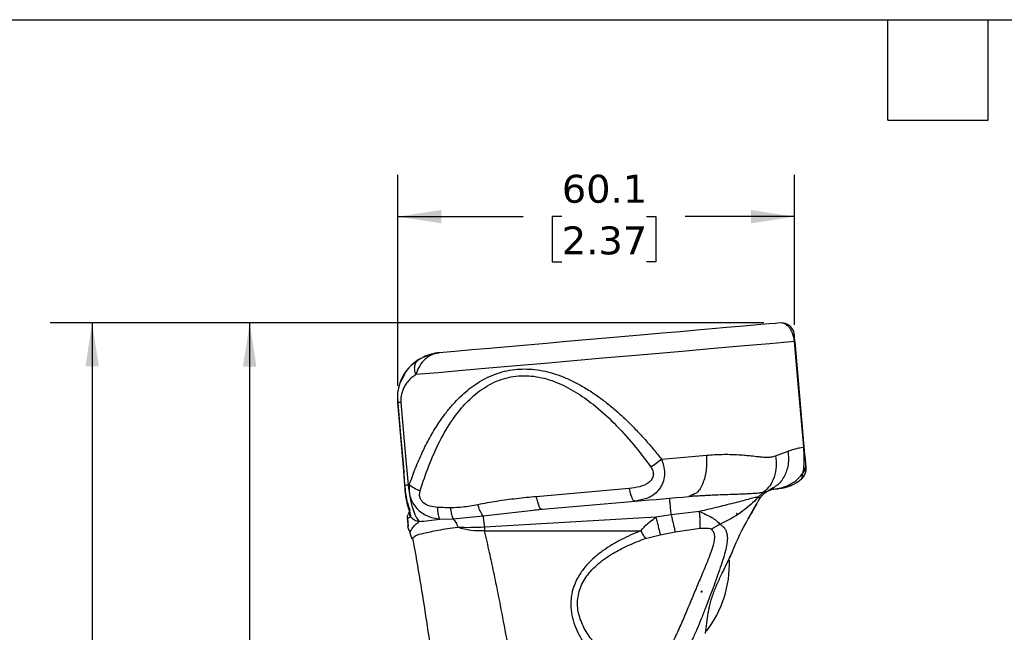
# Model space of a CAD drawing. Header units: millimetres. Extents: x 13 to 546, y 13 to 419.
# Tile 8 of 18: x 140 to 289, y 326 to 419. Entities that reach past the tile are written whole.
import ezdxf

# ---------------------------------------------------------------- set-up
doc = ezdxf.new("R2010")
doc.units = ezdxf.units.MM
doc.header["$LTSCALE"] = 2
doc.linetypes.add('SLD-Solid', pattern=[0])
doc.layers.add('DIMENSIONS', color=140, linetype='SLD-Solid', lineweight=25)
doc.layers.add('TEXT', color=140, linetype='SLD-Solid', lineweight=25)
doc.styles.add('SLDTEXTSTYLE0', font='VERDANA.TTF')
doc.dimstyles.new('SLDDIMSTYLE0', dxfattribs={"dimtxt": 4.316016, "dimasz": 6.604, "dimexe": 0, "dimexo": 0.0625, "dimgap": 1.079004, "dimtad": 0, "dimtih": 1, "dimtoh": 1, "dimrnd": 1e-09, "dimzin": 12, "dimdsep": 46, "dimtxsty": 'SLDTEXTSTYLE0', "dimsah": 1, "dimcen": 0.09, "dimadec": 0, "dimazin": 3, "dimtfac": 1, "dimtofl": 0, "dimtmove": 0, "dimatfit": 3, "dimfxl": 0, "dimfrac": 2, "dimtolj": 1, "dimtzin": 12, "dimarcsym": 0})

# ---------------------------------------------------------------- blocks, each defined once
blk = doc.blocks.new('_D')
at = {"layer": 'DIMENSIONS'}
for p, q in [((197.56, 363.57), (197.56, 395.59)), ((257.65, 372.84), (257.65, 395.59)), ((197.56, 389.24), (216.55, 389.24)), ((222.4, 389.24), (220.95, 389.24)), ((220.95, 389.24), (220.95, 382.38)), ((235.22, 389.24), (236.67, 389.24)), ((236.67, 389.24), (236.67, 382.38)), ((257.65, 389.24), (241.07, 389.24)), ((220.95, 382.38), (222.4, 382.38)), ((236.67, 382.38), (235.22, 382.38))]:
    blk.add_line(p, q, dxfattribs=at)
for points in [[(197.56, 389.24), (204.16, 388.23), (204.16, 390.26)], [(257.65, 389.24), (251.04, 390.26), (251.04, 388.23)]]:
    blk.add_solid(points, dxfattribs=at)
at = {"layer": 'DIMENSIONS', "char_height": 4.233, "attachment_point": 1, "style": 'SLDTEXTSTYLE0'}
for s, insert in [('60.1', (222.4, 395.59)), ('2.37', (222.4, 387.76))]:
    blk.add_mtext(s, dxfattribs=dict(at, insert=insert))
blk = doc.blocks.new('_D_1')
at = {"layer": 'DIMENSIONS'}
for p, q in [((252.95, 373.13), (168.76, 373.13)), ((175.11, 373.13), (175.11, 300.47)), ((168.7, 292.65), (167.25, 292.65)), ((167.25, 292.65), (167.25, 285.79)), ((181.53, 292.65), (182.98, 292.65)), ((182.98, 292.65), (182.98, 285.79)), ((167.25, 285.79), (168.7, 285.79)), ((182.98, 285.79), (181.53, 285.79)), ((175.11, 188.33), (175.11, 284.82)), ((186.18, 188.33), (168.76, 188.33))]:
    blk.add_line(p, q, dxfattribs=at)
for points in [[(175.11, 373.13), (174.1, 366.52), (176.13, 366.52)], [(175.11, 188.33), (176.13, 194.94), (174.1, 194.94)]]:
    blk.add_solid(points, dxfattribs=at)
at = {"layer": 'DIMENSIONS', "char_height": 4.233, "attachment_point": 1, "style": 'SLDTEXTSTYLE0'}
for s, insert in [('184.8', (166.91, 298.99)), ('7.28', (168.7, 291.17))]:
    blk.add_mtext(s, dxfattribs=dict(at, insert=insert))
blk = doc.blocks.new('_D_3')
at = {"layer": 'DIMENSIONS'}
for p, q in [((253, 373.13), (144.89, 373.13)), ((151.24, 373.13), (151.24, 259.89)), ((144.83, 252.06), (143.38, 252.06)), ((143.38, 252.06), (143.38, 245.2)), ((157.66, 252.06), (159.11, 252.06)), ((159.11, 252.06), (159.11, 245.2)), ((143.38, 245.2), (144.83, 245.2)), ((159.11, 245.2), (157.66, 245.2)), ((151.24, 130.95), (151.24, 244.23)), ((214.88, 130.95), (144.89, 130.95))]:
    blk.add_line(p, q, dxfattribs=at)
for points in [[(151.24, 373.13), (150.23, 366.53), (152.26, 366.53)], [(151.24, 130.95), (152.26, 137.55), (150.23, 137.55)]]:
    blk.add_solid(points, dxfattribs=at)
at = {"layer": 'DIMENSIONS', "char_height": 4.233, "attachment_point": 1, "style": 'SLDTEXTSTYLE0'}
for s, insert in [('242.2', (143.04, 258.4)), ('9.53', (144.83, 250.58))]:
    blk.add_mtext(s, dxfattribs=dict(at, insert=insert))

msp = doc.modelspace()

# ---------------------------------------------------------------- linework, layer by layer
for p, q in [((255.742, 373.088), (255.49, 373.128)), ((257.744, 370.313), (257.648, 370.305)), ((257.661, 371.263), (257.657, 371.31)), ((259.142, 354.335), (257.744, 370.313)), ((200.517, 367.378), (200.688, 367.552)), ((198.459, 365.101), (197.844, 364.019)), ((197.519, 361.093), (197.522, 361.058)), ((197.522, 361.058), (198.377, 351.286)), ((254.765, 352.974), (256.679, 353.696)), ((259.142, 354.335), (259.046, 354.326)), ((198.376, 351.308), (198.564, 348.51)), ((198.376, 351.308), (198.564, 348.51)), ((198.41, 351.295), (198.573, 348.51)), ((259.356, 350.538), (259.424, 350.965)), ((259.405, 350.736), (259.417, 351.191)), ((258.763, 349.531), (258.77, 349.555)), ((199.297, 348.588), (199.124, 348.558)), ((232.602, 348.021), (218.518, 346.789)), ((252.955, 347.471), (253.694, 347.7)), ((253.694, 347.7), (253.788, 347.729)), ((253.723, 347.702), (254.504, 348.116)), ((254.42, 348.146), (253.788, 347.729)), ((219.41, 344.876), (233.494, 346.108)), ((233.332, 346.125), (233.978, 346.192)), ((233.384, 346.161), (233.494, 346.108)), ((233.973, 346.237), (233.494, 346.108)), ((242.172, 347.067), (241.662, 346.822)), ((241.662, 346.822), (242.66, 346.899)), ((252.216, 346.775), (252.955, 347.471)), ((252.41, 346.522), (252.216, 346.775)), ((199.361, 344.804), (199.339, 344.619)), ((210.505, 343.873), (219.41, 344.876)), ((218.3, 344.775), (219.348, 344.902)), ((218.641, 344.816), (219.349, 344.902)), ((219.298, 344.93), (219.41, 344.876)), ((219.299, 344.93), (219.41, 344.876)), ((198.974, 343.658), (198.977, 343.589)), ((199.01, 343.53), (199.115, 342.329)), ((203.938, 343.364), (205.943, 343.423)), ((205.943, 343.423), (210.505, 343.873)), ((236.662, 343.682), (210.71, 342.168)), ((238.971, 344.022), (236.662, 343.682)), ((243.268, 344.538), (238.971, 344.022)), ((248.92, 344.249), (248.884, 344.249)), ((248.92, 344.284), (248.92, 344.249)), ((199.164, 341.901), (199.092, 342.274)), ((199.195, 342.397), (199.14, 342.401)), ((199.259, 341.671), (199.411, 341.405)), ((210.71, 342.168), (210.71, 341.61)), ((239.581, 341.455), (243.373, 341.998)), ((246.396, 342.601), (245.073, 341.848)), ((199.382, 341.305), (199.432, 341.416)), ((199.382, 341.305), (199.697, 340.395)), ((199.916, 340.586), (199.697, 340.395)), ((235.07, 340.457), (237.326, 341.025)), ((237.326, 341.025), (239.581, 341.455)), ((243.363, 338.164), (243.365, 338.165)), ((243.363, 338.164), (243.365, 338.163)), ((243.365, 338.163), (243.365, 338.165)), ((248.056, 338.02), (248.177, 338.293)), ((243.485, 332.371), (243.653, 332.371)), ((243.653, 332.371), (243.653, 332.491))]:
    msp.add_line(p, q)
at = {"flags": 128}
for points in [[(255.49, 373.128), (254.777, 373.065), (253.793, 372.979), (252.547, 372.87), (251.049, 372.739), (249.314, 372.587), (247.356, 372.416), (245.192, 372.227), (242.843, 372.021), (240.329, 371.801), (237.671, 371.569), (234.895, 371.326), (232.023, 371.074), (229.082, 370.817), (226.098, 370.556), (223.097, 370.294), (220.106, 370.032), (217.152, 369.773), (214.259, 369.52), (211.455, 369.275), (208.764, 369.04), (206.21, 368.816), (203.815, 368.607)], [(257.648, 370.305), (256.032, 370.164), (253.911, 369.978), (251.319, 369.751), (248.298, 369.487), (244.896, 369.189), (241.167, 368.863), (237.171, 368.513), (232.972, 368.146), (228.636, 367.767), (224.234, 367.382), (219.836, 366.997), (215.512, 366.619), (211.33, 366.253), (207.359, 365.905), (203.662, 365.582), (200.297, 365.288)], [(259.046, 354.326), (258.263, 363.274), (257.648, 370.305)], [(198.029, 361.074), (197.75, 361.049), (197.558, 361.032)], [(197.558, 361.032), (198.036, 355.579), (198.41, 351.295)], [(198.029, 361.074), (198.642, 354.065), (199.124, 348.558)], [(259.367, 351.76), (259.299, 352.544), (259.238, 353.244), (259.194, 353.739), (259.142, 354.335)], [(237.504, 352.481), (240.991, 352.786), (244.301, 353.076)], [(198.41, 351.295), (198.378, 351.292), (198.383, 351.292)], [(259.412, 351.253), (259.406, 351.315), (259.367, 351.76)], [(199.124, 348.558), (198.763, 348.526), (198.573, 348.51)], [(254.719, 347.965), (254.96, 347.986), (255.133, 348.001), (255.237, 348.01), (255.271, 348.013)], [(233.494, 346.108), (234.568, 346.202), (235.631, 346.295), (236.679, 346.386), (237.713, 346.477), (238.729, 346.566), (239.727, 346.653), (240.705, 346.739), (241.662, 346.822)], [(199.339, 344.619), (199.143, 344.198), (199.09, 344.083)], [(198.977, 343.589), (199.061, 342.628), (199.092, 342.274)], [(210.71, 341.61), (223.96, 341.61), (234.37, 341.61)]]:
    msp.add_lwpolyline(points, dxfattribs=at)
for centre, radius, start, end in [((204.425, 361.634), 6.999, 94.99871, 115.28614), ((204.425, 361.633), 7, 119.06926, 139.56904), ((204.425, 361.633), 7, 140.99362, 160.077), ((254.748, 353.99), 6, 275.00049, 312.0192), ((230.804, 336.709), 17, 322.65193, 1.62252)]:
    msp.add_arc(centre, radius, start, end)
for points, knots in [([(257.648, 370.305), (257.615, 370.563), (257.551, 371.057), (257.32, 371.705), (257.036, 372.236), (256.663, 372.692), (256.227, 373.047), (255.867, 373.078), (255.742, 373.088)], [0, 0, 0, 0, 0.2137988, 0.409206, 0.564009, 0.7060137, 0.8977746, 1, 1, 1, 1]), ([(257.455, 372.019), (257.347, 372.195), (257.13, 372.55), (256.621, 372.912), (256.139, 373.105), (255.84, 373.106), (255.743, 373.106)], [0, 0, 0, 0, 0.2878659, 0.5802917, 0.8635271, 1, 1, 1, 1]), ([(257.593, 371.666), (257.553, 371.787), (257.474, 372.029), (257.32, 372.232), (257.243, 372.333)], [0, 0, 0, 0, 0.50041513, 1, 1, 1, 1]), ([(257.714, 370.275), (257.71, 370.324), (257.701, 370.424), (257.685, 370.616), (257.666, 370.833), (257.646, 371.057), (257.622, 371.321), (257.605, 371.512), (257.592, 371.645)], [0, 0, 0, 0, 0.1068314, 0.2184833, 0.420749, 0.5812502, 0.7099104, 1, 1, 1, 1]), ([(203.815, 368.607), (203.366, 368.51), (202.477, 368.319), (201.428, 367.452), (200.677, 366.429), (200.419, 365.655), (200.297, 365.288)], [0, 0, 0, 0, 0.2652216, 0.525309, 0.774175, 1, 1, 1, 1]), ([(200.688, 367.552), (201.167, 367.816), (202.145, 368.356), (203.25, 368.522), (203.815, 368.607)], [0, 0, 0, 0, 0.48913016, 1, 1, 1, 1]), ([(200.533, 367.423), (200.004, 367.032), (199.144, 366.396), (198.623, 365.471), (198.422, 365.115)], [0, 0, 0, 0, 0.61514222, 1, 1, 1, 1]), ([(200.297, 365.288), (200.228, 365.516), (200.093, 365.96), (200.106, 366.616), (200.244, 367.13), (200.454, 367.32), (200.517, 367.378)], [0, 0, 0, 0, 0.3198202, 0.6218341, 0.8846825, 1, 1, 1, 1]), ([(199.297, 348.588), (199.576, 349.368), (200.131, 350.921), (201.111, 353.214), (202.219, 355.455), (203.46, 357.576), (204.701, 359.355), (205.885, 360.793), (206.983, 361.942), (208.118, 362.952), (209.786, 364.197), (211.666, 365.191), (213.719, 365.824), (215.745, 366.182), (218.358, 366.163), (220.941, 365.576), (223.031, 364.792), (224.655, 364.021), (226.296, 363.081), (227.877, 362.022), (229.4, 360.864), (230.867, 359.627), (232.312, 358.288), (233.705, 356.884), (235.031, 355.444), (236.299, 353.982), (237.105, 352.978), (237.504, 352.481)], [0, 0, 0, 0, 0.0476957, 0.0950583, 0.1435827, 0.1916614, 0.2364955, 0.2684309, 0.298874, 0.3279734, 0.355897, 0.4187208, 0.4491622, 0.4794443, 0.5369762, 0.5982943, 0.6310563, 0.6654781, 0.7017347, 0.7399747, 0.7750465, 0.8118801, 0.8505341, 0.8885188, 0.9258066, 0.9633082, 1, 1, 1, 1]), ([(197.851, 364.036), (197.713, 363.535), (197.44, 362.544), (197.498, 361.519), (197.527, 361.012)], [0, 0, 0, 0, 0.505789, 1, 1, 1, 1]), ([(197.851, 364.036), (197.713, 363.535), (197.44, 362.544), (197.498, 361.519), (197.527, 361.012)], [0, 0, 0, 0, 0.5057866, 1, 1, 1, 1]), ([(197.844, 364.019), (197.707, 363.485), (197.455, 362.503), (197.526, 361.494), (197.559, 361.032)], [0, 0, 0, 0, 0.54325805, 1, 1, 1, 1]), ([(200.297, 365.288), (200.087, 365.151), (199.661, 364.874), (199.107, 364.333), (198.664, 363.737), (198.343, 363.119), (198.127, 362.483), (198.03, 361.919), (198.006, 361.44), (198.021, 361.196), (198.029, 361.074)], [0, 0, 0, 0, 0.1483045, 0.3021952, 0.4573735, 0.5878283, 0.7152162, 0.8549919, 0.9271131, 1, 1, 1, 1]), ([(200.948, 347.713), (201.364, 348.979), (202.201, 351.528), (203.821, 355.152), (205.646, 358.282), (207.658, 360.848), (209.48, 362.535), (211.135, 363.637), (212.934, 364.543), (215.438, 365.213), (218.593, 365.108), (221.665, 364.201), (224.533, 362.713), (227.458, 360.632), (230.379, 357.964), (233.275, 354.769), (235.009, 352.469), (235.876, 351.319)], [0, 0, 0, 0, 0.080716, 0.1624752, 0.2399811, 0.2996459, 0.3594202, 0.3895161, 0.4198115, 0.481219, 0.5442131, 0.6085775, 0.6736908, 0.739073, 0.8255711, 0.9128143, 1, 1, 1, 1]), ([(197.558, 361.032), (197.538, 361.031), (197.515, 361.029), (197.529, 361.03), (197.531, 361.03)], [0, 0, 0, 0, 0.8658134, 1, 1, 1, 1]), ([(256.679, 353.696), (256.73, 353.066), (256.832, 351.809), (256.261, 350.032), (255.415, 348.735), (254.663, 348.29), (254.42, 348.146)], [0, 0, 0, 0, 0.29555177, 0.59029761, 0.86752822, 1, 1, 1, 1]), ([(256.679, 353.696), (256.978, 353.799), (257.51, 353.984), (258.303, 354.186), (258.796, 354.279), (259.046, 354.326)], [0, 0, 0, 0, 0.3864168, 0.689232, 1, 1, 1, 1]), ([(258.964, 350.408), (258.983, 350.527), (259.026, 350.796), (259.074, 351.25), (259.112, 351.764), (259.129, 352.318), (259.127, 352.921), (259.108, 353.468), (259.078, 353.949), (259.057, 354.2), (259.046, 354.326)], [0, 0, 0, 0, 0.0920314, 0.2079905, 0.347866, 0.4853895, 0.6316039, 0.808034, 0.9028362, 1, 1, 1, 1]), ([(237.504, 352.481), (237.65, 352.066), (237.927, 351.278), (237.996, 350.049), (237.759, 348.911), (237.078, 347.657), (235.775, 346.569), (234.547, 346.342), (233.973, 346.237)], [0, 0, 0, 0, 0.1555582, 0.2946205, 0.4302567, 0.5621548, 0.7952266, 1, 1, 1, 1]), ([(235.876, 351.319), (236.154, 351.498), (236.714, 351.861), (237.239, 352.273), (237.504, 352.481)], [0, 0, 0, 0, 0.4956244, 1, 1, 1, 1]), ([(244.301, 353.076), (244.326, 352.299), (244.375, 350.828), (243.862, 348.907), (243.162, 347.452), (242.404, 347.157), (242.172, 347.067)], [0, 0, 0, 0, 0.34130486, 0.64650419, 0.89172689, 1, 1, 1, 1]), ([(244.301, 353.076), (244.719, 353.109), (245.522, 353.171), (246.7, 353.214), (247.827, 353.216), (248.943, 353.177), (249.942, 353.107), (250.926, 353.01), (251.761, 352.918), (252.611, 352.823), (253.342, 352.774), (254.087, 352.785), (254.538, 352.911), (254.765, 352.974)], [0, 0, 0, 0, 0.11977776, 0.22989302, 0.33649287, 0.44155502, 0.5487856, 0.62248709, 0.7238015, 0.78882435, 0.86679057, 0.93313132, 1, 1, 1, 1]), ([(254.765, 352.974), (254.83, 352.43), (254.96, 351.353), (254.651, 349.784), (254.004, 348.413), (253.292, 347.774), (252.955, 347.471)], [0, 0, 0, 0, 0.2684531, 0.532273, 0.7781309, 1, 1, 1, 1]), ([(235.876, 351.319), (236.001, 351.118), (236.186, 350.821), (236.274, 350.371), (236.27, 350.044), (236.19, 349.729), (235.99, 349.335), (235.396, 348.729), (234.188, 348.22), (233.148, 348.09), (232.602, 348.021)], [0, 0, 0, 0, 0.1209321, 0.1780052, 0.2334562, 0.2883674, 0.3439369, 0.4598646, 0.7164749, 1, 1, 1, 1]), ([(258.755, 349.532), (258.915, 349.703), (259.239, 350.049), (259.349, 350.509), (259.404, 350.742)], [0, 0, 0, 0, 0.4948216, 1, 1, 1, 1]), ([(258.764, 349.531), (258.869, 349.641), (259.083, 349.863), (259.284, 350.226), (259.34, 350.476), (259.362, 350.574)], [0, 0, 0, 0, 0.3724601, 0.7550958, 1, 1, 1, 1]), ([(258.964, 350.408), (259.033, 350.507), (259.172, 350.705), (259.304, 351.045), (259.379, 351.401), (259.371, 351.641), (259.367, 351.76)], [0, 0, 0, 0, 0.2491054, 0.5014745, 0.7530687, 1, 1, 1, 1]), ([(254.719, 347.965), (255.135, 348.027), (255.967, 348.153), (257.125, 348.682), (258.165, 349.42), (258.698, 350.078), (258.964, 350.408)], [0, 0, 0, 0, 0.2490372, 0.4985064, 0.7487588, 1, 1, 1, 1]), ([(258.77, 349.555), (258.773, 349.563), (258.79, 349.62), (258.83, 349.765), (258.898, 350.04), (258.939, 350.269), (258.964, 350.408)], [0, 0, 0, 0, 0.0289139, 0.20402943, 0.51614028, 1, 1, 1, 1]), ([(198.573, 348.51), (198.612, 347.983), (198.688, 346.955), (198.928, 345.821), (199.134, 345.127), (199.257, 344.745), (199.384, 344.364), (199.481, 344.039), (199.499, 343.866), (199.495, 343.8), (199.475, 343.77), (199.467, 343.757)], [0, 0, 0, 0, 0.3251248, 0.6355745, 0.7119021, 0.7713845, 0.8828114, 0.9606318, 0.9783351, 0.9907594, 1, 1, 1, 1]), ([(198.585, 348.604), (198.625, 348.18), (198.7, 347.367), (198.892, 346.259), (199.14, 345.421), (199.302, 344.966), (199.361, 344.8)], [0, 0, 0, 0, 0.3279679, 0.6284916, 0.8638542, 1, 1, 1, 1]), ([(199.124, 348.558), (199.205, 347.917), (199.357, 346.718), (199.765, 345.129), (200.184, 343.884), (200.601, 343.27), (200.773, 343.017)], [0, 0, 0, 0, 0.3311707, 0.6199867, 0.8432731, 1, 1, 1, 1]), ([(199.297, 348.588), (199.278, 348.255), (199.242, 347.609), (199.435, 346.656), (199.82, 345.77), (200.607, 344.728), (201.994, 343.75), (203.288, 343.493), (203.938, 343.364)], [0, 0, 0, 0, 0.12799611, 0.24782127, 0.37029274, 0.49647548, 0.74685302, 1, 1, 1, 1]), ([(199.297, 348.588), (199.536, 348.419), (200.049, 348.057), (200.635, 347.832), (200.948, 347.713)], [0, 0, 0, 0, 0.4671473, 1, 1, 1, 1]), ([(203.592, 345.167), (203.197, 345.203), (202.435, 345.273), (201.562, 345.7), (201.085, 346.236), (200.88, 346.707), (200.83, 347.218), (200.908, 347.547), (200.948, 347.713)], [0, 0, 0, 0, 0.2746163, 0.5302396, 0.6503156, 0.7664104, 0.8818068, 1, 1, 1, 1]), ([(232.602, 348.021), (232.655, 347.753), (232.75, 347.269), (232.976, 346.688), (233.148, 346.259), (233.338, 346.18), (233.384, 346.161)], [0, 0, 0, 0, 0.3914328, 0.7080303, 0.9283751, 1, 1, 1, 1]), ([(252.409, 346.522), (252.592, 346.777), (252.957, 347.287), (253.511, 347.582), (253.788, 347.729)], [0, 0, 0, 0, 0.500001, 1, 1, 1, 1]), ([(253.788, 347.729), (253.972, 347.798), (254.275, 347.912), (254.594, 347.95), (254.719, 347.965)], [0, 0, 0, 0, 0.6109094, 1, 1, 1, 1]), ([(218.518, 346.789), (218.027, 346.744), (217.028, 346.653), (215.544, 346.487), (214.056, 346.3), (212.586, 346.088), (211.119, 345.848), (210.152, 345.661), (209.671, 345.568)], [0, 0, 0, 0, 0.1658137, 0.3367289, 0.5012683, 0.6692622, 0.8353579, 1, 1, 1, 1]), ([(218.518, 346.789), (218.571, 346.521), (218.666, 346.036), (218.893, 345.456), (219.064, 345.027), (219.253, 344.949), (219.298, 344.93)], [0, 0, 0, 0, 0.3919767, 0.7090141, 0.929665, 1, 1, 1, 1]), ([(238.971, 344.022), (238.942, 344.349), (238.888, 344.959), (238.812, 345.749), (238.77, 346.242), (238.743, 346.45), (238.739, 346.478)], [0, 0, 0, 0, 0.39857009, 0.74478282, 0.96582942, 1, 1, 1, 1]), ([(242.161, 346.963), (242.289, 346.943), (242.454, 346.916), (242.622, 346.908), (242.66, 346.906)], [0, 0, 0, 0, 0.7721122, 1, 1, 1, 1]), ([(242.661, 346.899), (242.946, 346.922), (243.466, 346.964), (243.986, 346.991), (244.221, 347.003)], [0, 0, 0, 0, 0.5490901, 1, 1, 1, 1]), ([(252.216, 346.775), (252.044, 346.731), (251.603, 346.62), (250.824, 346.423), (249.83, 346.168), (248.233, 345.76), (246.034, 345.193), (244.215, 344.762), (243.268, 344.538)], [0, 0, 0, 0, 0.0579022, 0.1477951, 0.2614097, 0.3917461, 0.6836891, 1, 1, 1, 1]), ([(244.221, 347.003), (244.536, 347.021), (245.424, 347.073), (246.769, 347.12), (248.15, 347.162), (249.269, 347.197), (250.212, 347.235), (251.175, 347.287), (251.926, 347.343), (252.481, 347.402), (252.734, 347.434), (252.887, 347.46), (252.955, 347.471)], [0, 0, 0, 0, 0.1082758, 0.3049829, 0.4612801, 0.5820957, 0.6888051, 0.7849124, 0.9125579, 0.9469207, 0.9764775, 1, 1, 1, 1]), ([(252.216, 346.775), (252.203, 346.76), (252.085, 346.633), (251.26, 345.771), (249.461, 344.177), (247.473, 343.155), (246.396, 342.601)], [0, 0, 0, 0, 0.0081933, 0.0720917, 0.4974964, 1, 1, 1, 1]), ([(250.717, 343.539), (250.958, 343.985), (251.502, 344.991), (252.085, 345.975), (252.409, 346.522)], [0, 0, 0, 0, 0.4437279, 1, 1, 1, 1]), ([(199.339, 344.619), (199.314, 344.55), (199.261, 344.409), (199.263, 344.176), (199.326, 343.946), (199.42, 343.82), (199.467, 343.757)], [0, 0, 0, 0, 0.2370345, 0.4893157, 0.7473487, 1, 1, 1, 1]), ([(205.587, 345.109), (205.217, 345.115), (204.552, 345.127), (203.887, 345.155), (203.592, 345.167)], [0, 0, 0, 0, 0.5563335, 1, 1, 1, 1]), ([(203.938, 343.364), (203.894, 343.45), (203.786, 343.662), (203.701, 344.073), (203.625, 344.587), (203.604, 344.966), (203.592, 345.167)], [0, 0, 0, 0, 0.15656916, 0.3848275, 0.67359817, 1, 1, 1, 1]), ([(209.671, 345.568), (208.913, 345.422), (207.563, 345.161), (206.19, 345.125), (205.587, 345.109)], [0, 0, 0, 0, 0.5611568, 1, 1, 1, 1]), ([(205.943, 343.423), (205.902, 343.519), (205.807, 343.739), (205.716, 344.13), (205.635, 344.597), (205.604, 344.933), (205.587, 345.109)], [0, 0, 0, 0, 0.1797888, 0.4148365, 0.6939514, 1, 1, 1, 1]), ([(210.505, 343.873), (210.43, 343.961), (210.257, 344.163), (210.049, 344.556), (209.842, 345.032), (209.729, 345.384), (209.671, 345.568)], [0, 0, 0, 0, 0.1818952, 0.4173139, 0.6959181, 1, 1, 1, 1]), ([(247.871, 337.507), (248.013, 337.876), (248.797, 339.903), (250.149, 342.622), (251.492, 344.883), (251.927, 345.614)], [0, 0, 0, 0, 0.1304731, 0.7186656, 1, 1, 1, 1]), ([(199.049, 343.996), (199.027, 343.942), (198.984, 343.834), (198.977, 343.717), (198.974, 343.658)], [0, 0, 0, 0, 0.4999981, 1, 1, 1, 1]), ([(199.048, 343.504), (199.047, 343.504), (199.034, 343.499), (199.028, 343.516), (199.022, 343.532)], [0, 0, 0, 0, 0.0821021, 1, 1, 1, 1]), ([(199.467, 343.757), (199.419, 343.718), (199.325, 343.642), (199.205, 343.548), (199.121, 343.526), (199.094, 343.519)], [0, 0, 0, 0, 0.4195157, 0.8149992, 1, 1, 1, 1]), ([(199.467, 343.757), (199.66, 343.581), (200.039, 343.234), (200.531, 343.088), (200.773, 343.017)], [0, 0, 0, 0, 0.5082367, 1, 1, 1, 1]), ([(200.773, 343.017), (201.268, 343.067), (202.324, 343.174), (203.378, 343.298), (203.938, 343.364)], [0, 0, 0, 0, 0.468187, 1, 1, 1, 1]), ([(205.943, 343.423), (206.083, 343.251), (206.399, 342.863), (206.555, 342.386), (206.642, 342.12)], [0, 0, 0, 0, 0.4424336, 1, 1, 1, 1]), ([(210.71, 342.168), (210.692, 342.349), (210.657, 342.691), (210.603, 343.165), (210.555, 343.553), (210.52, 343.779), (210.505, 343.873)], [0, 0, 0, 0, 0.317108, 0.6012619, 0.8331553, 1, 1, 1, 1]), ([(234.37, 341.61), (234.694, 342.005), (235.053, 342.441), (235.579, 342.848), (235.996, 343.168), (236.371, 343.457), (236.662, 343.682)], [0, 0, 0, 0, 0.4913566, 0.5421557, 0.6436081, 1, 1, 1, 1]), ([(236.662, 343.682), (236.722, 343.43), (236.841, 342.937), (237.016, 342.229), (237.176, 341.595), (237.279, 341.203), (237.326, 341.025)], [0, 0, 0, 0, 0.28363921, 0.55563732, 0.79896161, 1, 1, 1, 1]), ([(238.971, 344.022), (239.027, 343.776), (239.136, 343.295), (239.297, 342.608), (239.443, 341.998), (239.538, 341.623), (239.581, 341.455)], [0, 0, 0, 0, 0.2872808, 0.5602262, 0.802155, 1, 1, 1, 1]), ([(243.373, 341.998), (243.377, 342.162), (243.386, 342.531), (243.366, 343.132), (243.329, 343.814), (243.289, 344.291), (243.268, 344.538)], [0, 0, 0, 0, 0.1942865, 0.4346028, 0.7085976, 1, 1, 1, 1]), ([(243.268, 344.538), (243.896, 344.26), (244.797, 343.861), (245.84, 343.182), (246.222, 342.783), (246.396, 342.601)], [0, 0, 0, 0, 0.5547886, 0.7966733, 1, 1, 1, 1]), ([(248.884, 344.249), (248.891, 344.256), (248.903, 344.267), (248.914, 344.279), (248.92, 344.284)], [0, 0, 0, 0, 0.5600906, 1, 1, 1, 1]), ([(199.151, 341.91), (199.17, 341.804), (199.199, 341.638), (199.354, 341.643), (199.41, 341.645)], [0, 0, 0, 0, 0.6426909, 1, 1, 1, 1]), ([(199.432, 341.416), (199.446, 341.448), (199.532, 341.647), (199.767, 342.034), (200.185, 342.563), (200.572, 342.861), (200.773, 343.017)], [0, 0, 0, 0, 0.0492957, 0.3078874, 0.6399828, 1, 1, 1, 1]), ([(206.642, 342.12), (206.116, 342.052), (205.118, 341.922), (203.722, 341.687), (202.508, 341.463), (201.344, 341.145), (200.389, 341.025), (199.98, 340.645), (199.916, 340.586)], [0, 0, 0, 0, 0.2291557, 0.4343623, 0.6121038, 0.7601789, 0.9626599, 1, 1, 1, 1]), ([(210.71, 342.168), (210.012, 342.135), (208.656, 342.07), (207.299, 342.104), (206.642, 342.12)], [0, 0, 0, 0, 0.5151941, 1, 1, 1, 1]), ([(210.71, 341.61), (210.016, 341.593), (208.634, 341.558), (207.304, 341.933), (206.642, 342.12)], [0, 0, 0, 0, 0.5021603, 1, 1, 1, 1]), ([(214.603, 322.188), (214.309, 323.869), (213.725, 327.207), (212.874, 331.582), (212.111, 335.286), (211.434, 338.429), (210.958, 340.522), (210.71, 341.61)], [0, 0, 0, 0, 0.2583979, 0.5131723, 0.6748746, 0.8310114, 1, 1, 1, 1]), ([(234.37, 341.61), (233.872, 341.407), (232.877, 341), (231.411, 340.296), (230.005, 339.519), (228.648, 338.635), (227.4, 337.662), (226.243, 336.545), (225.258, 335.314), (224.466, 333.924), (223.938, 332.427), (223.718, 330.84), (223.811, 329.227), (224.196, 327.66), (224.833, 326.143), (225.568, 324.888), (226.321, 323.837), (227.013, 322.988), (227.517, 322.454), (227.767, 322.189)], [0, 0, 0, 0, 0.0626466, 0.1251333, 0.189234, 0.249541, 0.3134769, 0.3731693, 0.4365023, 0.4963421, 0.5586684, 0.6201574, 0.6816337, 0.7456768, 0.8070663, 0.8725571, 0.91458, 0.9575482, 1, 1, 1, 1]), ([(234.37, 341.61), (234.487, 341.396), (234.704, 341.002), (234.955, 340.628), (235.07, 340.457)], [0, 0, 0, 0, 0.5412872, 1, 1, 1, 1]), ([(246.396, 342.601), (246.54, 342.5), (246.815, 342.304), (247.128, 341.92), (247.341, 341.488), (247.495, 340.848), (247.48, 339.919), (247.247, 338.74), (246.873, 337.423), (246.234, 335.498), (245.305, 332.933), (244.328, 330.305), (243.491, 328.168), (242.828, 326.578), (242.126, 325.048), (241.477, 323.823), (240.917, 322.904), (240.47, 322.248), (240, 321.629), (239.651, 321.247), (239.478, 321.057)], [0, 0, 0, 0, 0.0221722, 0.0425989, 0.0620309, 0.082734, 0.1253478, 0.1784323, 0.2346566, 0.298685, 0.4353267, 0.5801712, 0.6538364, 0.7261026, 0.7982522, 0.8671032, 0.9015423, 0.9345586, 0.9675013, 1, 1, 1, 1]), ([(245.073, 341.848), (245.208, 341.677), (245.488, 341.326), (245.564, 340.316), (245.279, 339.193), (244.818, 337.881), (244.322, 336.641), (243.672, 335.085), (242.897, 333.251), (242.013, 331.134), (241.122, 328.979), (240.493, 327.548), (240.178, 326.833)], [0, 0, 0, 0, 0.0395633, 0.0816598, 0.1809152, 0.253789, 0.340063, 0.4288401, 0.5668841, 0.7097762, 0.8549446, 1, 1, 1, 1]), ([(243.373, 341.998), (243.723, 342.024), (244.206, 342.061), (244.739, 341.995), (244.961, 341.928), (245.039, 341.872), (245.073, 341.848)], [0, 0, 0, 0, 0.6039467, 0.8357573, 0.9278835, 1, 1, 1, 1]), ([(199.79, 340.555), (199.861, 340.169), (200.299, 337.773), (201.043, 333.305), (202.024, 327.129), (202.613, 322.96), (202.909, 320.863)], [0, 0, 0, 0, 0.05906, 0.366555, 0.6814432, 1, 1, 1, 1]), ([(225.799, 326.833), (225.463, 327.577), (224.819, 329.001), (224.69, 331.364), (225.344, 333.591), (226.492, 335.242), (227.699, 336.447), (228.828, 337.351), (230.384, 338.37), (232.466, 339.458), (234.169, 340.112), (235.07, 340.457)], [0, 0, 0, 0, 0.1274992, 0.2441546, 0.3634664, 0.486075, 0.5560207, 0.6314706, 0.7131126, 0.8483043, 1, 1, 1, 1]), ([(244.158, 326.063), (244.195, 326.282), (244.275, 326.761), (244.356, 327.543), (244.487, 328.611), (244.718, 329.973), (245.158, 331.598), (245.787, 333.261), (246.463, 334.718), (247.082, 335.965), (247.597, 336.996), (247.906, 337.685), (248.056, 338.02)], [0, 0, 0, 0, 0.0525364, 0.1149419, 0.1860042, 0.3071127, 0.4414933, 0.5835381, 0.7273424, 0.8214475, 0.9129882, 1, 1, 1, 1]), ([(243.653, 332.491), (243.622, 332.468), (243.567, 332.428), (243.51, 332.388), (243.485, 332.371)], [0, 0, 0, 0, 0.5601998, 1, 1, 1, 1]), ([(228.781, 323.1), (228.174, 323.696), (227.028, 324.82), (226.192, 326.19), (225.799, 326.833)], [0, 0, 0, 0, 0.52988535, 1, 1, 1, 1]), ([(240.178, 326.833), (239.826, 326.061), (239.134, 324.545), (238.208, 323.159), (237.754, 322.48)], [0, 0, 0, 0, 0.5092437, 1, 1, 1, 1])]:
    msp.add_open_spline(points, degree=3, knots=knots)
at = {"layer": 'TEXT'}
for p, q in [((12.7, 419.1), (546.1, 419.1)), ((271.78, 403.86), (271.78, 419.1)), ((287.02, 403.86), (287.02, 419.1)), ((271.78, 403.86), (287.02, 403.86))]:
    msp.add_line(p, q, dxfattribs=at)

# ---------------------------------------------------------------- dimensions: what is measured, and where the dimension line sits
at = {"layer": 'DIMENSIONS'}
dim = msp.add_linear_dim(base=(197.558, 389.244), p1=(257.648, 370.305), p2=(197.558, 361.032), dimstyle='SLDDIMSTYLE0', dxfattribs=at)
dim.commit()
dim.dimension.update_dxf_attribs({"geometry": '_D', "text_midpoint": (228.808, 389.244), "dimtype": 160})
for base, p1, p2, picture, middle in [((151.2446, 373.1312), (217.4178, 130.9463), (255.5443, 373.1312), '_D_3', (151.2446, 252.0601)), ((175.1149, 188.3333), (255.4902, 373.1276), (188.7178, 188.3333), '_D_1', (175.1149, 292.6491))]:
    dim = msp.add_linear_dim(base=base, p1=p1, p2=p2, angle=90, dimstyle='SLDDIMSTYLE0', dxfattribs=at)
    dim.commit()
    dim.dimension.update_dxf_attribs({"geometry": picture, "text_midpoint": middle, "dimtype": 160})

doc.saveas('drawing.dxf')
